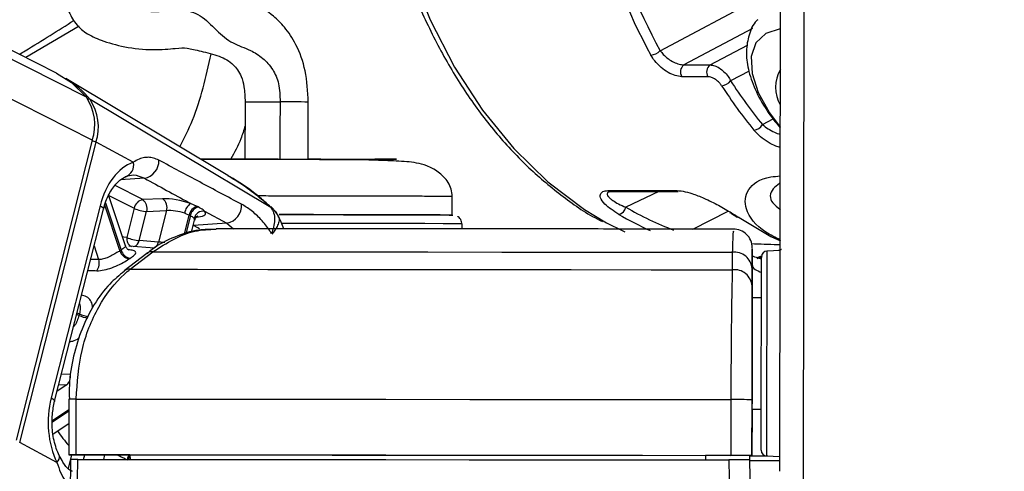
# Model space of a CAD drawing. Header units: millimetres. Extents: x 20 to 22981, y 40 to 19992.
# Tile 7 of 158: x 3953 to 4059, y 6447 to 6495. Entities that reach past the tile are written whole.
import ezdxf

# ---------------------------------------------------------------- set-up
doc = ezdxf.new("R2010")
doc.units = ezdxf.units.MM
doc.header["$LTSCALE"] = 2
doc.layers.add('COMPONENT_GEOMETRY', color=7, linetype='Continuous')
doc.styles.add('SLDTEXTSTYLE0', font='TXT', dxfattribs={"width": 0.75})
doc.dimstyles.new('SLDDIMSTYLE0', dxfattribs={"dimtxt": 100, "dimasz": 6.604, "dimexe": 0, "dimexo": 0.0625, "dimgap": 25, "dimtad": 0, "dimtih": 1, "dimtoh": 1, "dimdec": 0, "dimrnd": 1e-09, "dimzin": 12, "dimdsep": 46, "dimtxsty": 'SLDTEXTSTYLE0', "dimsah": 1, "dimcen": 0.09, "dimadec": 0, "dimazin": 3, "dimtfac": 1, "dimtdec": 0, "dimtofl": 0, "dimtmove": 0, "dimatfit": 3, "dimfxl": 1, "dimfrac": 2, "dimtolj": 1, "dimtzin": 12, "dimarcsym": 0})

# ---------------------------------------------------------------- blocks, each defined once
blk = doc.blocks.new('_D_4')
at = {"layer": 'COMPONENT_GEOMETRY', "color": 7}
for p, q in [((6638.52, 7959.49), (957.92, 7959.49)), ((964.27, 7959.49), (964.27, 5020.18)), ((727.26, 4999.87), (696.79, 4999.87)), ((696.79, 4999.87), (696.79, 4841.12)), ((1201.29, 4999.87), (1231.76, 4999.87)), ((1231.76, 4999.87), (1231.76, 4841.12)), ((696.79, 4841.12), (727.26, 4841.12)), ((1231.76, 4841.12), (1201.29, 4841.12)), ((964.27, 1752.2), (964.27, 4691.5)), ((5939.95, 1752.2), (957.92, 1752.2))]:
    blk.add_line(p, q, dxfattribs=at)
for points in [[(964.27, 7959.49), (963.26, 7952.89), (965.29, 7952.89)], [(964.27, 1752.2), (965.29, 1758.8), (963.26, 1758.8)]]:
    blk.add_solid(points, dxfattribs=at)
at = {"layer": 'COMPONENT_GEOMETRY', "color": 7, "char_height": 100, "attachment_point": 1, "style": 'SLDTEXTSTYLE0'}
for s, insert in [('10\'2.19"', (727.26, 4970.03)), ('3104mm', (691.5, 4820.41))]:
    blk.add_mtext(s, dxfattribs=dict(at, insert=insert))

msp = doc.modelspace()

# ---------------------------------------------------------------- linework, layer by layer
at = {"color": 8, "linetype": 'Continuous', "lineweight": 25}
for p, q in [((3960.89, 6482.22), (3704.58, 6612.47)), ((3960.25, 6486.86), (3713.06, 6612.47)), ((4037.47, 6441.74), (4037.67, 6587.84)), ((4022.03, 6491.87), (4034.98, 6498.76)), ((3959.48, 6494.5), (3953.73, 6491.13)), ((4031.99, 6494.28), (4024.58, 6490.34)), ((4027.41, 6490.34), (4031.43, 6492.48)), ((4031.6, 6489.68), (4029.62, 6488.63)), ((4033.05, 6483.91), (4034.21, 6484.53)), ((3966.5, 6478.13), (3963.93, 6477.95)), ((3966.32, 6475.83), (3963.34, 6477.34)), ((4021.9, 6476.71), (4018.34, 6475.01)), ((3963.87, 6470.33), (3962.23, 6475.24)), ((3962.3, 6475.47), (3963.99, 6470.4)), ((3962.68, 6476.27), (3965.41, 6474.89)), ((3980.08, 6475.03), (3980.12, 6474.99)), ((4025.54, 6472.65), (4029.37, 6474.6)), ((3970.8, 6472.09), (3971.33, 6474.17)), ((3971.45, 6474.11), (3970.95, 6472.13)), ((3972.1, 6473.94), (3972.31, 6473.96)), ((3975.38, 6473.29), (3976.11, 6472.69)), ((3971.76, 6473.04), (3971.79, 6473.04)), ((3971.79, 6473.04), (3971.77, 6473.06)), ((3961.08, 6470.84), (3961.57, 6469.38)), ((3961.57, 6469.38), (3960.72, 6469.39)), ((4032.47, 6469.5), (4033.04, 6469.71)), ((3959.26, 6463.64), (3959.5, 6463.52)), ((3959.45, 6463.35), (3959.21, 6463.47)), ((3958.53, 6456.98), (3957.57, 6457.02)), ((3958.14, 6455.87), (3957.11, 6455.18)), ((3957.29, 6455.91), (3958.14, 6455.87)), ((3956.6, 6452.05), (3958.37, 6453.23)), ((3958.37, 6453.03), (3956.6, 6451.85)), ((3958.66, 6448.33), (3958.29, 6446.86)), ((3959.95, 6447.84), (3960.08, 6448.33)), ((3962.2, 6448.32), (3962.08, 6447.83))]:
    msp.add_line(p, q, dxfattribs=at)
at = {"color": 7, "linetype": 'Continuous', "lineweight": 25}
for p, q in [((3957.05, 6489.45), (3714.96, 6612.47)), ((4034.91, 6446.56), (4035.12, 6603.46)), ((4024.58, 6490.34), (4027.41, 6490.34)), ((4027.18, 6489.07), (4024.36, 6489.07)), ((3975.48, 6478.42), (3958.04, 6488.88)), ((3980.12, 6474.99), (3960.65, 6486.62)), ((3977.34, 6486.35), (3977.33, 6480.19)), ((3984.13, 6480.18), (3984.14, 6486.34)), ((3960.89, 6482.22), (3952.68, 6449.9)), ((3953.07, 6449.68), (3961.29, 6482.01)), ((3965.3, 6479.85), (3961.29, 6482.01)), ((3977.33, 6480.18), (3973.23, 6480.19)), ((4016.54, 6476.81), (4023.67, 6476.81)), ((4016.8, 6476.7), (4016.83, 6476.7)), ((4016.82, 6476.71), (4023.95, 6476.71)), ((3964.46, 6470.84), (3962.66, 6476.24)), ((3968.46, 6475.92), (3966.32, 6475.83)), ((3972.17, 6475.1), (3971.48, 6475.42)), ((3999.65, 6474.17), (3999.65, 6476.16)), ((3961.73, 6475.17), (3956.46, 6454.46)), ((3956.83, 6454.1), (3962.09, 6474.8)), ((3965.41, 6474.89), (3964.61, 6471.76)), ((3965.95, 6471.42), (3966.74, 6474.55)), ((3966.74, 6474.55), (3968.89, 6474.64)), ((3968.89, 6474.64), (3968.03, 6471.26)), ((3970.84, 6474.36), (3971.33, 6474.17)), ((3972.98, 6474.6), (3975.38, 6473.29)), ((3971.58, 6472.31), (3971.91, 6473.61)), ((3975.38, 6473.29), (3971.79, 6473.04)), ((4000.72, 6472.68), (4000.7, 6473.22)), ((4030.53, 6473.89), (4033.95, 6471.87)), ((3968.03, 6471.26), (3965.95, 6471.42)), ((4033.95, 6471.87), (4034.97, 6471.4)), ((3966.77, 6470.04), (3964.32, 6468.15)), ((3967.6, 6470.6), (3964.82, 6470.81)), ((3964.96, 6468.32), (3967.41, 6470.21)), ((4029.8, 6470.16), (4029.8, 6468.27)), ((4031.94, 6470.42), (4031.94, 6468.81)), ((4034.94, 6470.35), (4033.51, 6470.28)), ((4032.95, 6469.73), (4032.45, 6469.57)), ((4032.45, 6469.57), (4032.94, 6469.57)), ((4031.94, 6468.81), (4031.93, 6465.25)), ((4031.93, 6466.51), (4031.94, 6468.41)), ((4032.93, 6465.25), (4031.93, 6465.25)), ((4031.93, 6465.25), (4031.93, 6465.25)), ((4031.92, 6459.36), (4031.91, 6448.26)), ((3958.37, 6454.33), (3958.36, 6448.33)), ((3958.37, 6454.33), (3958.37, 6454.33)), ((3959.15, 6448.34), (3959.16, 6454.34)), ((4029.65, 6454.28), (4029.64, 6448.28)), ((4031.91, 6448.27), (4031.92, 6454.27)), ((4031.92, 6453.25), (4031.91, 6448.23)), ((4031.91, 6448.24), (4031.92, 6453.25)), ((4031.92, 6453.25), (4032.92, 6453.25)), ((3956.66, 6450.58), (3958.36, 6451.71)), ((3957.08, 6447.52), (3953.07, 6449.68)), ((3958.53, 6447.83), (3958.51, 6441.7)), ((3964.94, 6448.32), (3958.95, 6448.33)), ((3964.94, 6448.33), (3964.95, 6447.83)), ((4026.91, 6448.28), (4026.91, 6448.26)), ((4026.91, 6448.28), (4026.91, 6447.78)), ((4031.91, 6448.26), (4026.91, 6448.26)), ((4026.91, 6448.26), (4026.91, 6447.78)), ((4031.7, 6447.76), (4031.69, 6448.26)), ((4031.69, 6448.24), (4031.91, 6448.24)), ((4031.8, 6441.67), (4031.7, 6447.77)), ((4031.91, 6448.27), (4031.91, 6448.26)), ((4031.91, 6448.24), (4031.91, 6448.23)), ((4033.48, 6448.22), (4034.91, 6448.14))]:
    msp.add_line(p, q, dxfattribs=at)
at = {"color": 8, "linetype": 'Continuous', "lineweight": 25, "flags": 128}
for points in [[(3991.29, 6518.19), (3992.04, 6512.47), (3993.32, 6506.44), (3995.08, 6500.65), (3997.28, 6495.18), (3999.9, 6490.09), (4002.91, 6485.45), (4006.27, 6481.32), (4009.94, 6477.74), (4013.87, 6474.77), (4016.27, 6473.33)], [(4034.97, 6494.22), (4034.96, 6494.22), (4033.4, 6493.73), (4032.34, 6492.72), (4031.84, 6491.25), (4031.93, 6489.43), (4032.6, 6487.36), (4033.82, 6485.17), (4034.96, 6483.65)], [(3977.34, 6486.35), (3977.36, 6486.35), (3977.76, 6486.35), (3978.61, 6486.35), (3979.79, 6486.35), (3981.11, 6486.35)], [(3961.73, 6475.17), (3961.89, 6475.07), (3962.01, 6474.98), (3962.08, 6474.89), (3962.09, 6474.81), (3962.09, 6474.8)], [(4000.7, 6473.22), (4000.64, 6473.22), (4000.01, 6473.22), (3998.68, 6473.23), (3996.7, 6473.24), (3994.13, 6473.24), (3991.08, 6473.25), (3987.65, 6473.26), (3983.97, 6473.26), (3981.29, 6473.27)], [(3972.45, 6472.67), (3972.25, 6472.79), (3971.79, 6473.04)], [(3964.61, 6471.76), (3964.29, 6471.8), (3964.14, 6471.81)], [(4033.51, 6470.28), (4033.51, 6470.26), (4033.51, 6469.73), (4033.5, 6468.49), (4033.5, 6466.61), (4033.5, 6464.24), (4033.5, 6461.52)], [(4032.94, 6469.41), (4032.92, 6469.42), (4032.73, 6469.49)], [(4033.5, 6461.52), (4033.49, 6458.65), (4033.49, 6455.82), (4033.48, 6453.22), (4033.48, 6451.04), (4033.48, 6449.41), (4033.48, 6448.45), (4033.48, 6448.22)], [(3956.46, 6454.46), (3956.63, 6454.36), (3956.75, 6454.27), (3956.81, 6454.18), (3956.83, 6454.11), (3956.83, 6454.09)], [(3957.08, 6447.52), (3957.23, 6447.7), (3957.32, 6447.88), (3957.37, 6448.04), (3957.36, 6448.18), (3957.34, 6448.26)]]:
    msp.add_lwpolyline(points, dxfattribs=at)
at = {"color": 7, "linetype": 'Continuous', "lineweight": 25, "flags": 128}
for points in [[(3957.05, 6489.45), (3958.64, 6488.43), (3960.25, 6486.86)], [(3972.29, 6475.04), (3972.26, 6475.06), (3972.17, 6475.1)], [(3981, 6474.22), (3984.36, 6474.21), (3987.94, 6474.2), (3991.23, 6474.2), (3994.12, 6474.19), (3996.49, 6474.18), (3998.25, 6474.18), (3999.33, 6474.17), (3999.7, 6474.16)], [(3999.56, 6474.17), (3999.35, 6474.17), (3998.34, 6474.18), (3996.64, 6474.18), (3994.34, 6474.19), (3991.5, 6474.2), (3988.25, 6474.2), (3984.71, 6474.21), (3981.01, 6474.22), (3981.01, 6474.22)], [(3971.33, 6474.17), (3971.42, 6474.12), (3971.45, 6474.11)], [(4016.27, 6473.33), (4018, 6472.45), (4018.24, 6472.34)], [(4030.53, 6473.89), (4030.42, 6473.91), (4030.34, 6473.94)], [(3967.41, 6470.21), (3974.41, 6470.21), (3981.69, 6470.2), (3989.23, 6470.2), (3997, 6470.19), (4004.98, 6470.18), (4013.12, 6470.18), (4021.41, 6470.17), (4029.8, 6470.16)], [(4032.93, 6461.4), (4032.93, 6463.97), (4032.93, 6466.21), (4032.94, 6467.98), (4032.94, 6469.16), (4032.94, 6469.66), (4032.94, 6469.68)], [(3964.96, 6468.32), (3972.22, 6468.32), (3979.78, 6468.31), (3987.61, 6468.31), (3995.69, 6468.3), (4003.98, 6468.29), (4012.45, 6468.29), (4021.07, 6468.28), (4029.8, 6468.27)], [(4032.93, 6465.25), (4032.93, 6465.57), (4032.93, 6465.85)], [(4031.93, 6465.25), (4031.93, 6465.14), (4031.93, 6464.81), (4031.93, 6464.26), (4031.93, 6463.53), (4031.93, 6462.64), (4031.93, 6461.63), (4031.93, 6460.52), (4031.92, 6459.36)], [(4032.91, 6448.82), (4032.91, 6449.04), (4032.91, 6449.94), (4032.91, 6451.48), (4032.92, 6453.55), (4032.92, 6456.01), (4032.92, 6458.68), (4032.93, 6461.4)], [(3959.16, 6454.34), (3967.02, 6454.33), (3975.22, 6454.33), (3983.73, 6454.32), (3992.51, 6454.32), (4001.54, 6454.31), (4010.76, 6454.3), (4020.14, 6454.29), (4029.65, 6454.28)], [(4032.91, 6452.65), (4032.92, 6452.79), (4032.92, 6453.25)], [(3958.95, 6448.33), (3958.68, 6448.33), (3958.49, 6448.33), (3958.38, 6448.33), (3958.36, 6448.33), (3958.44, 6448.34), (3958.6, 6448.34), (3958.84, 6448.34), (3959.15, 6448.34)], [(3959.15, 6448.34), (3967.01, 6448.33), (3975.21, 6448.33), (3983.72, 6448.32), (3992.51, 6448.32), (4001.53, 6448.31), (4010.75, 6448.3), (4020.13, 6448.29), (4029.64, 6448.28)], [(3959.3, 6441.66), (3959.31, 6445.66), (3959.32, 6447.84)], [(3959.32, 6447.84), (3967.14, 6447.83), (3975.3, 6447.83), (3983.77, 6447.82), (3992.51, 6447.82), (4001.48, 6447.81), (4010.64, 6447.8), (4019.97, 6447.79), (4029.42, 6447.78)], [(3964.94, 6448.33), (3971.94, 6448.32), (3979.2, 6448.32), (3986.7, 6448.31), (3994.42, 6448.31), (4002.33, 6448.3), (4010.4, 6448.29), (4018.6, 6448.29), (4026.91, 6448.28)], [(4029.42, 6447.78), (4029.49, 6443.78), (4029.53, 6441.61)], [(4031.69, 6448.21), (4032.21, 6448.21), (4033.61, 6448.21)]]:
    msp.add_lwpolyline(points, dxfattribs=at)
at = {"color": 7, "linetype": 'Continuous', "lineweight": 25}
for centre, radius, start, end in [((4020.89, 6492.97), 1.58, 275.0961, 316.3077), ((4025.17, 6489.58), 0.957, 127.5665, 212.1726), ((4027.99, 6489.58), 0.957, 127.5665, 212.1726), ((4038.3, 6487.93), 3.84, 150.0571, 209.7893), ((3952.83, 6480.24), 10.09, 39.2147, 58.9044), ((4028.5, 6489.53), 1.44, 275.8598, 321.1554), ((3955.85, 6483.89), 5.31, 341.7268, 34.0226), ((3956.27, 6483.66), 5.28, 341.7268, 34.0226), ((4031.97, 6484.57), 1.27, 277.085, 328.6081), ((3964.15, 6479.49), 1.2, 283.6721, 17.4452), ((3966.13, 6480.03), 1.94, 280.8497, 1.336), ((4023.96, 6477.15), 0.444, 230.0489, 269.1431), ((3966.57, 6474.67), 1.19, 102.5759, 169.3404), ((3965.58, 6474.87), 1.21, 344.4892, 52.3748), ((3967.73, 6474.96), 1.21, 344.4892, 52.3748), ((3972.4, 6474.14), 1.58, 125.8352, 171.7826), ((3975.02, 6475.19), 1.94, 280.8664, 4.0207), ((3966.93, 6478.09), 3.55, 244.6167, 266.9854), ((3972.53, 6473.93), 1.23, 107.0071, 168.7804), ((3972.65, 6473.87), 1.23, 107.2064, 168.7577), ((3972.88, 6473.53), 1.07, 84.6547, 164.9483), ((4017.34, 6475.22), 1.02, 282.9149, 348.0828), ((4029.71, 6474.76), 0.367, 237.7779, 270.7428), ((4029.94, 6470.65), 2, 359.8719, 91.2784), ((3966.13, 6474.97), 3.55, 244.6167, 266.9854), ((3968.29, 6463.82), 7.86, 123.1708, 124.2002), ((3965.1, 6470.68), 1.28, 196.1755, 258.4545), ((3965.21, 6470.74), 1.27, 195.363, 258.2982), ((3967.3, 6469.32), 0.898, 82.7662, 126.343), ((4030.03, 6468.26), 1.91, 4.2256, 97.0641), ((4033.54, 6469.68), 0.6, 92.923, 179.923), ((3960.28, 6468.97), 1.36, 324.035, 17.3968), ((3968.9, 6463.46), 7.22, 123.1708, 124.2002), ((4030.03, 6466.37), 1.91, 4.2217, 96.9779), ((3974.83, 6459.53), 15.84, 165.4215, 166.0666), ((3957.34, 6456.78), 1.21, 311.5598, 9.5817), ((4029.67, 6014.56), 439.72, 89.7078, 90.0036), ((4033.51, 6448.82), 0.6, 179.923, 266.923), ((4029.67, 6008.56), 439.72, 89.7078, 90.0036), ((4035.13, 6827), 379.29, 269.4813, 269.971), ((4033.59, 6588.52), 140.3, 269.3154, 269.9401)]:
    msp.add_arc(centre, radius, start, end, dxfattribs=at)
at = {"color": 8, "linetype": 'Continuous', "lineweight": 25}
for centre, radius, start, end in [((3960.44, 6486.24), 0.431, 60.9215, 96.3635), ((3981.21, 5988.71), 497.64, 89.6626, 90.0115), ((3960.42, 6480.29), 1.93, 63.4103, 76.5105), ((4016.83, 6477.16), 0.447, 230.2003, 268.9917), ((3965.48, 6471.59), 0.885, 168.701, 244.5884), ((3965.1, 6471.59), 0.864, 287.4359, 348.626), ((3967.17, 6471.44), 0.874, 289.36, 348.4588), ((3964.85, 6467.43), 0.895, 82.8573, 127.3021), ((3960.98, 6466.66), 3.64, 245.2071, 260.5281), ((3961.03, 6466.68), 3.51, 244.1552, 260.6574), ((3958.89, 6360.21), 94.12, 89.8378, 90.3187), ((3966.45, 6456.8), 11, 212.3726, 222.7131), ((3966.07, 6447.43), 1.49, 143.511, 164.3116), ((3966.19, 6447.39), 1.49, 147.7128, 162.7885)]:
    msp.add_arc(centre, radius, start, end, dxfattribs=at)
at = {"color": 7, "linetype": 'Continuous', "lineweight": 25}
for centre, major_axis, ratio, start_param, end_param in [((4053.05, 6525.57), (0.48, 56), 0.718516, 1.617665, 2.233375), ((4053.6, 6525.56), (0.48, 55.2), 0.718681, 1.617759, 2.233469), ((4058.71, 6525.57), (0.48, 56), 0.718516, 2.309933, 2.431886), ((4059.26, 6525.56), (0.48, 55.2), 0.718681, 2.310027, 2.43198), ((3966.36, 6472.67), (0.17, 7.38), 0.672041, 0.250533, 1.241199), ((3970.22, 6474.96), (2.74, -0.59), 0.275805, 1.154069, 2.323762), ((3970.02, 6474.02), (1.77, -0.34), 0.295802, 1.146891, 2.316584), ((3970.34, 6474.9), (2.74, -0.59), 0.275805, 5.570075, 6.621048), ((4045.33, 6525.57), (-0.45, 56), 0.695649, 2.717805, 2.740465), ((3961.1, 6451.97), (0.17, 7.38), 0.672041, 1.241199, 2.231865)]:
    msp.add_ellipse(centre, major_axis=major_axis, ratio=ratio, start_param=start_param, end_param=end_param, dxfattribs=at)
at = {"color": 8, "linetype": 'Continuous', "lineweight": 25}
for centre, major_axis, ratio, start_param, end_param in [((4031.89, 6525.57), (-5.04, 55.88), 0.732463, 2.664481, 2.750977), ((4032.43, 6525.61), (-5.05, 55.08), 0.732786, 2.66342, 2.794826), ((3970.14, 6473.96), (1.77, -0.34), 0.295802, 6.265596, 6.61387)]:
    msp.add_ellipse(centre, major_axis=major_axis, ratio=ratio, start_param=start_param, end_param=end_param, dxfattribs=at)
at = {"color": 7, "linetype": 'Continuous', "lineweight": 25}
for points, knots in [([(3990.72, 6518.3), (3990.91, 6516.52), (3991.32, 6512.78), (3992.49, 6507.23), (3994.09, 6501.7), (3996.11, 6496.43), (3998.53, 6491.49), (4001.31, 6486.93), (4004.43, 6482.82), (4007.85, 6479.17), (4011.56, 6476.11), (4014.24, 6474.21), (4015.71, 6473.52), (4015.83, 6473.46)], [0, 0, 0, 0, 0.090498, 0.190615, 0.290766, 0.390957, 0.491188, 0.591446, 0.691694, 0.791878, 0.891923, 0.991732, 1, 1, 1, 1]), ([(3970.78, 6517.01), (3969.68, 6515.81), (3967.51, 6513.45), (3964.45, 6509.92), (3962, 6506.82), (3960.24, 6504.27), (3959.06, 6502.23), (3958.31, 6500.41), (3957.89, 6498.53), (3958.04, 6496.62), (3959.03, 6494.74), (3960.29, 6493.64), (3961.91, 6492.94), (3964.43, 6492.18), (3967.45, 6491.91), (3970.05, 6492.13), (3971.03, 6492.23), (3972.41, 6491.83), (3974.27, 6491.44), (3975.39, 6490.91), (3976.16, 6490.34), (3976.87, 6489.4), (3977.28, 6487.92), (3977.32, 6486.91), (3977.34, 6486.35)], [0, 0, 0, 0, 0.078657, 0.154625, 0.216569, 0.25594, 0.288853, 0.317898, 0.344465, 0.385221, 0.416072, 0.454405, 0.502261, 0.562058, 0.628033, 0.692323, 0.754407, 0.814575, 0.870189, 0.896149, 0.922757, 0.955881, 0.975204, 1, 1, 1, 1]), ([(3984.14, 6486.34), (3984.08, 6487.48), (3983.96, 6489.68), (3982.95, 6492.48), (3981.7, 6494.34), (3980.19, 6495.86), (3978.24, 6497.08), (3976.37, 6497.91), (3974.43, 6498.3), (3972.5, 6498.44), (3971.05, 6498.57), (3970.15, 6498.75), (3968.55, 6499.07), (3967.01, 6499.2), (3965.81, 6498.87), (3965.13, 6498.95), (3964.91, 6498.98)], [0, 0, 0, 0, 0.080299, 0.155315, 0.218174, 0.268202, 0.348533, 0.435571, 0.513494, 0.581108, 0.62629, 0.658497, 0.715279, 0.822806, 0.941155, 1, 1, 1, 1]), ([(3953.03, 6491.49), (3953.24, 6491.61), (3955.35, 6492.88), (3957.22, 6494.06), (3958.91, 6495.13)], [0, 0, 0, 0, 0.098457, 1, 1, 1, 1]), ([(4032.53, 6495.2), (4032.49, 6495.17), (4032.02, 6494.75), (4031.55, 6493.57), (4031.24, 6491.81), (4031.46, 6489.84), (4032.2, 6487.7), (4033.36, 6485.54), (4034.45, 6484.18), (4034.96, 6483.55)], [0, 0, 0, 0, 0.01333, 0.168227, 0.321615, 0.484333, 0.65995, 0.841711, 1, 1, 1, 1]), ([(4024.36, 6489.07), (4024.13, 6489.1), (4023.67, 6489.14), (4022.87, 6489.51), (4022.1, 6490.06), (4021.45, 6490.71), (4021.16, 6491.18), (4021.03, 6491.39)], [0, 0, 0, 0, 0.199752, 0.399876, 0.607041, 0.826549, 1, 1, 1, 1]), ([(4022.03, 6491.87), (4022.14, 6491.74), (4022.38, 6491.42), (4022.89, 6490.99), (4023.48, 6490.63), (4024.08, 6490.39), (4024.42, 6490.36), (4024.58, 6490.34)], [0, 0, 0, 0, 0.174874, 0.396366, 0.604299, 0.803217, 1, 1, 1, 1]), ([(4027.41, 6490.34), (4027.57, 6490.32), (4027.89, 6490.29), (4028.42, 6490.02), (4028.92, 6489.62), (4029.35, 6489.13), (4029.54, 6488.79), (4029.62, 6488.63)], [0, 0, 0, 0, 0.20315, 0.40434, 0.608443, 0.821733, 1, 1, 1, 1]), ([(4028.64, 6488.1), (4028.58, 6488.19), (4028.44, 6488.38), (4028.15, 6488.66), (4027.82, 6488.89), (4027.48, 6489.04), (4027.28, 6489.06), (4027.18, 6489.07)], [0, 0, 0, 0, 0.18302, 0.400043, 0.604373, 0.802384, 1, 1, 1, 1]), ([(3968.07, 6480.07), (3967.87, 6480.16), (3967.48, 6480.34), (3966.97, 6480.4), (3966.45, 6480.36), (3965.92, 6480.21), (3965.51, 6479.97), (3965.3, 6479.85)], [0, 0, 0, 0, 0.205784, 0.418257, 0.553993, 0.774326, 1, 1, 1, 1]), ([(3976.95, 6475.33), (3975.45, 6476.13), (3972.49, 6477.7), (3969.53, 6479.29), (3968.07, 6480.07)], [0, 0, 0, 0, 0.506743, 1, 1, 1, 1]), ([(3972.49, 6480.21), (3972.86, 6480.21), (3974.41, 6480.21), (3978.36, 6480.21), (3983.49, 6480.2), (3988.28, 6480.19), (3991.89, 6480.18), (3993.78, 6480.18), (3993.69, 6480.17), (3991.59, 6480.17), (3988.21, 6480.16), (3985.35, 6480.17), (3984.13, 6480.17)], [0, 0, 0, 0, 0.034874, 0.14518, 0.255485, 0.365791, 0.476097, 0.586403, 0.696709, 0.807014, 0.91732, 1, 1, 1, 1]), ([(3999.65, 6476.16), (3999.63, 6476.43), (3999.58, 6476.98), (3999.22, 6477.71), (3998.72, 6478.33), (3997.94, 6478.99), (3996.86, 6479.53), (3995.38, 6479.89), (3993.84, 6479.97), (3991.13, 6480.09), (3988.31, 6480.13), (3985.41, 6480.13), (3982.39, 6480.14), (3979.34, 6480.14), (3976.4, 6480.15), (3974.1, 6480.15), (3972.95, 6480.15), (3972.6, 6480.15)], [0, 0, 0, 0, 0.022914, 0.046541, 0.071226, 0.096786, 0.149354, 0.204944, 0.323096, 0.429975, 0.527054, 0.616976, 0.704721, 0.791291, 0.876678, 0.961805, 1, 1, 1, 1]), ([(3964.44, 6478.33), (3964.74, 6478.41), (3965.43, 6478.6), (3966.11, 6478.3), (3966.5, 6478.13)], [0, 0, 0, 0, 0.429774, 1, 1, 1, 1]), ([(3962.09, 6474.8), (3962.17, 6475.09), (3962.42, 6475.95), (3963.06, 6477.14), (3963.91, 6478.03), (3964.43, 6478.27), (3964.65, 6478.37)], [0, 0, 0, 0, 0.156397, 0.463095, 0.767227, 1, 1, 1, 1]), ([(3966.5, 6478.13), (3968.09, 6477.26), (3969.75, 6476.36), (3971.41, 6475.45), (3971.48, 6475.42)], [0, 0, 0, 0, 0.961066, 1, 1, 1, 1]), ([(3980.12, 6474.99), (3979.58, 6475.45), (3978.51, 6476.38), (3976.95, 6477.52), (3975.91, 6478.14), (3975.47, 6478.4)], [0, 0, 0, 0, 0.368307, 0.738561, 1, 1, 1, 1]), ([(3980.09, 6475.04), (3979.76, 6475.34), (3978.38, 6476.6), (3976.82, 6477.7), (3975.55, 6478.38), (3975.53, 6478.39)], [0, 0, 0, 0, 0.236198, 0.992798, 1, 1, 1, 1]), ([(4017.57, 6474.23), (4017.02, 6474.6), (4016.1, 6475.2), (4015.56, 6476), (4015.57, 6476.49), (4015.91, 6476.77), (4016.34, 6476.8), (4016.54, 6476.81)], [0, 0, 0, 0, 0.343371, 0.565902, 0.738595, 0.878696, 1, 1, 1, 1]), ([(4016.51, 6476.68), (4016.5, 6476.68), (4016.48, 6476.65), (4016.57, 6476.71), (4016.74, 6476.7), (4016.8, 6476.7)], [0, 0, 0, 0, 0.070894, 0.688711, 1, 1, 1, 1]), ([(4023.67, 6476.81), (4023.94, 6476.8), (4024.48, 6476.76), (4025.56, 6476.46), (4026.9, 6475.94), (4028.4, 6475.19), (4029.27, 6474.67), (4029.72, 6474.39)], [0, 0, 0, 0, 0.142347, 0.284676, 0.473251, 0.728841, 1, 1, 1, 1]), ([(3980.18, 6472.18), (3980.11, 6472.3), (3979.78, 6472.84), (3979.06, 6473.73), (3978.19, 6474.52), (3977.47, 6475.03), (3977.13, 6475.23), (3976.95, 6475.33)], [0, 0, 0, 0, 0.082088, 0.387541, 0.701255, 0.85006, 1, 1, 1, 1]), ([(3972.98, 6474.6), (3972.93, 6474.64), (3972.75, 6474.79), (3972.48, 6474.93), (3972.29, 6475.04)], [0, 0, 0, 0, 0.2743904, 1, 1, 1, 1]), ([(3980.12, 6474.99), (3980.23, 6474.8), (3980.46, 6474.42), (3980.54, 6473.67), (3980.44, 6472.91), (3980.26, 6472.41), (3980.18, 6472.18)], [0, 0, 0, 0, 0.261822, 0.541742, 0.790389, 1, 1, 1, 1]), ([(3980.91, 6474.08), (3980.91, 6474.08), (3980.91, 6474.08), (3980.91, 6474.08), (3980.79, 6474.29), (3980.61, 6474.52), (3980.4, 6474.79), (3980.28, 6474.94), (3980.19, 6475.02), (3980.13, 6475.08)], [0, 0, 0, 0, 0.000094, 0.000197, 0.00044, 0.549996, 0.670944, 0.788986, 1, 1, 1, 1]), ([(3981.52, 6472.69), (3981.32, 6473.18), (3981.05, 6473.83), (3980.72, 6474.44), (3980.63, 6474.6)], [0, 0, 0, 0, 0.739826, 1, 1, 1, 1]), ([(4029.52, 6474.45), (4029.59, 6474.41), (4029.86, 6474.23), (4030.13, 6474.07), (4030.34, 6473.94)], [0, 0, 0, 0, 0.249992, 1, 1, 1, 1]), ([(3971.45, 6474.11), (3971.57, 6474.04), (3971.74, 6473.94), (3971.82, 6473.84), (3971.85, 6473.81)], [0, 0, 0, 0, 0.718824, 1, 1, 1, 1]), ([(3971.93, 6473.61), (3971.94, 6473.67), (3971.98, 6473.85), (3972.15, 6474.01), (3972.25, 6474.06), (3972.23, 6474.06), (3972.23, 6474.06)], [0, 0, 0, 0, 0.234941, 0.606396, 0.924095, 1, 1, 1, 1]), ([(4000.68, 6473.29), (4000.66, 6473.38), (4000.64, 6473.57), (4000.48, 6473.79), (4000.34, 6473.94), (4000.25, 6473.99), (4000.23, 6474.01)], [0, 0, 0, 0, 0.3089681, 0.6366446, 0.9108959, 1, 1, 1, 1]), ([(3974.19, 6472.62), (3973.58, 6472.62), (3972.07, 6472.62), (3969.75, 6471.85), (3967.89, 6470.94), (3966.97, 6470.16), (3966.79, 6470)], [0, 0, 0, 0, 0.234404, 0.574125, 0.912672, 1, 1, 1, 1]), ([(3967.41, 6470.21), (3968.89, 6471.15), (3971.08, 6472.54), (3973.45, 6472.61), (3974.23, 6472.64)], [0, 0, 0, 0, 0.673306, 1, 1, 1, 1]), ([(4029.94, 6472.65), (4028.93, 6472.65), (4024.95, 6472.65), (4018.07, 6472.66), (4009.41, 6472.67), (4000.95, 6472.68), (3992.73, 6472.68), (3984.79, 6472.69), (3978.65, 6472.69), (3975.22, 6472.69), (3974.22, 6472.69)], [0, 0, 0, 0, 0.050578, 0.19868, 0.346806, 0.494934, 0.643065, 0.791199, 0.939337, 1, 1, 1, 1]), ([(3963.87, 6470.33), (3963.73, 6470.23), (3963.45, 6470.05), (3962.91, 6469.75), (3962.36, 6469.5), (3961.9, 6469.38), (3961.66, 6469.38), (3961.57, 6469.38)], [0, 0, 0, 0, 0.219859, 0.440343, 0.66314, 0.88549, 1, 1, 1, 1]), ([(3964.86, 6470.38), (3964.87, 6470.38), (3964.88, 6470.37), (3964.8, 6470.4), (3964.64, 6470.53), (3964.48, 6470.71), (3964.47, 6470.84), (3964.47, 6470.84)], [0, 0, 0, 0, 0.069904, 0.319543, 0.599846, 0.979972, 1, 1, 1, 1]), ([(3964.95, 6469.5), (3965.05, 6469.56), (3965.32, 6469.75), (3965.58, 6470), (3965.6, 6470.22), (3965.34, 6470.37), (3964.96, 6470.41), (3964.77, 6470.44)], [0, 0, 0, 0, 0.116734, 0.333017, 0.551924, 0.773865, 1, 1, 1, 1]), ([(4031.94, 6468.41), (4031.94, 6469.2), (4031.94, 6470.85), (4031.94, 6470.57), (4031.94, 6470.42)], [0, 0, 0, 0, 0.484204, 1, 1, 1, 1]), ([(4035.1, 6470.46), (4035.08, 6470.45), (4034.97, 6470.4), (4034.85, 6470.37), (4034.76, 6470.34)], [0, 0, 0, 0, 0.228876, 1, 1, 1, 1]), ([(3961.38, 6468.17), (3961.5, 6468.17), (3961.87, 6468.18), (3962.57, 6468.33), (3963.42, 6468.64), (3964.23, 6469.04), (3964.64, 6469.3), (3964.84, 6469.43)], [0, 0, 0, 0, 0.119584, 0.349288, 0.573021, 0.788436, 1, 1, 1, 1]), ([(4032.73, 6469.49), (4032.69, 6469.5), (4032.32, 6469.59), (4032.12, 6469.67), (4031.94, 6469.74)], [0, 0, 0, 0, 0.128129, 1, 1, 1, 1]), ([(3964.34, 6468.11), (3963.8, 6467.67), (3962.59, 6466.69), (3961.04, 6464.57), (3959.71, 6461.94), (3958.82, 6458.99), (3958.38, 6456.41), (3958.41, 6454.84), (3958.42, 6454.33)], [0, 0, 0, 0, 0.147971, 0.335752, 0.526882, 0.717771, 0.908409, 1, 1, 1, 1]), ([(3959.16, 6454.34), (3959.28, 6456.12), (3959.53, 6459.69), (3961.44, 6464.44), (3963.48, 6467.1), (3964.76, 6468.15), (3964.96, 6468.32)], [0, 0, 0, 0, 0.31366, 0.627146, 0.941618, 1, 1, 1, 1]), ([(4029.8, 6468.27), (4029.77, 6467.24), (4029.72, 6465.2), (4029.67, 6460.47), (4029.65, 6456.64), (4029.65, 6454.56), (4029.65, 6454.28)], [0, 0, 0, 0, 0.317078, 0.634488, 0.949899, 1, 1, 1, 1]), ([(4031.92, 6454.27), (4031.92, 6454.52), (4031.92, 6456.34), (4031.92, 6459.69), (4031.93, 6463.83), (4031.93, 6465.62), (4031.93, 6466.51)], [0, 0, 0, 0, 0.050069, 0.365309, 0.6827, 1, 1, 1, 1]), ([(3957.33, 6448.26), (3957.22, 6448.51), (3956.89, 6449.25), (3956.56, 6450.76), (3956.52, 6452.55), (3956.73, 6453.63), (3956.83, 6454.1)], [0, 0, 0, 0, 0.152667, 0.457015, 0.763395, 1, 1, 1, 1]), ([(3958.77, 6446.54), (3958.64, 6446.6), (3958.26, 6446.76), (3957.81, 6447.34), (3957.47, 6448.03), (3957.34, 6448.3)], [0, 0, 0, 0, 0.2518349, 0.7100995, 1, 1, 1, 1]), ([(3959.32, 6447.84), (3959.16, 6447.84), (3958.83, 6447.84), (3958.56, 6447.84), (3958.55, 6447.83), (3958.55, 6447.83)], [0, 0, 0, 0, 0.364886, 0.729768, 1, 1, 1, 1]), ([(4031.7, 6447.77), (4031.68, 6447.78), (4031.63, 6447.78), (4031.29, 6447.78), (4030.78, 6447.78), (4030.13, 6447.78), (4029.66, 6447.78), (4029.42, 6447.78)], [0, 0, 0, 0, 0.197556, 0.39511, 0.592696, 0.790302, 1, 1, 1, 1])]:
    msp.add_open_spline(points, degree=3, knots=knots, dxfattribs=at)
at = {"color": 8, "linetype": 'Continuous', "lineweight": 25}
for points, knots in [([(3964.82, 6498.6), (3964.82, 6498.6), (3964.75, 6498.38), (3964.78, 6498), (3964.98, 6497.28), (3965.68, 6496.69), (3966.88, 6495.99), (3968.57, 6496.15), (3970.55, 6496.36), (3972.57, 6495.85), (3974.21, 6494.04), (3975.95, 6492.59), (3977.73, 6492.09), (3979.2, 6491.15), (3980.3, 6490.02), (3981.05, 6488.34), (3981.09, 6487.02), (3981.11, 6486.35)], [0, 0, 0, 0, 0.00021, 0.019351, 0.044614, 0.107489, 0.175923, 0.270582, 0.370828, 0.476043, 0.582173, 0.684853, 0.779332, 0.8451, 0.903182, 0.95048, 1, 1, 1, 1]), ([(3970.31, 6481.52), (3970.79, 6482.46), (3972.34, 6485.47), (3973.14, 6489.05), (3973.69, 6491.51)], [0, 0, 0, 0, 0.313272, 1, 1, 1, 1]), ([(3981.11, 6486.35), (3981.1, 6484.77), (3981.08, 6482.73), (3981.09, 6480.68), (3981.09, 6480.21)], [0, 0, 0, 0, 0.767884, 1, 1, 1, 1]), ([(3977.34, 6483.76), (3977.19, 6483.29), (3976.8, 6482.02), (3976.2, 6480.91), (3975.81, 6480.21)], [0, 0, 0, 0, 0.364279, 1, 1, 1, 1]), ([(4033.05, 6483.91), (4033.24, 6483.76), (4033.61, 6483.47), (4034.28, 6483.1), (4034.75, 6482.92), (4034.96, 6482.84)], [0, 0, 0, 0, 0.368848, 0.713371, 1, 1, 1, 1]), ([(4034.95, 6481.43), (4034.8, 6481.48), (4034.37, 6481.61), (4033.62, 6482.02), (4032.78, 6482.6), (4032.35, 6483.07), (4032.12, 6483.31)], [0, 0, 0, 0, 0.148543, 0.401525, 0.691543, 1, 1, 1, 1]), ([(4034.97, 6471.49), (4034.43, 6471.76), (4032.62, 6472.65), (4031.01, 6474.7), (4031.23, 6476.98), (4032.92, 6478.22), (4034.62, 6478.35), (4034.98, 6478.38)], [0, 0, 0, 0, 0.130151, 0.43372, 0.685536, 0.933916, 1, 1, 1, 1]), ([(4034.87, 6477.56), (4034.63, 6477.38), (4033.86, 6476.81), (4033.72, 6475.69), (4034.67, 6475), (4034.98, 6474.77)], [0, 0, 0, 0, 0.235728, 0.750346, 1, 1, 1, 1]), ([(4016.51, 6476.67), (4016.48, 6476.66), (4016.4, 6476.62), (4016.33, 6476.52), (4016.32, 6476.39), (4016.41, 6476.2), (4016.6, 6475.98), (4016.97, 6475.7), (4017.53, 6475.36), (4018.07, 6475.13), (4018.34, 6475.01)], [0, 0, 0, 0, 0.0424631, 0.1211626, 0.2185738, 0.3187371, 0.4490201, 0.5821983, 0.7884616, 1, 1, 1, 1]), ([(3999.62, 6476.16), (3999.57, 6476.17), (3999.48, 6476.17), (3998.44, 6476.18), (3996.75, 6476.18), (3994.43, 6476.19), (3991.58, 6476.2), (3988.3, 6476.2), (3984.74, 6476.21), (3981.47, 6476.21), (3979.46, 6476.22), (3978.68, 6476.22)], [0, 0, 0, 0, 0.105783, 0.222991, 0.340199, 0.457407, 0.574615, 0.691822, 0.80903, 0.926238, 1, 1, 1, 1]), ([(3980.85, 6474.04), (3980.9, 6474.01), (3981.05, 6473.87), (3980.99, 6473.47), (3980.8, 6472.88), (3980.44, 6472.39), (3980.23, 6472.11)], [0, 0, 0, 0, 0.112389, 0.38752, 0.641189, 1, 1, 1, 1]), ([(4029.94, 6472.36), (4029.92, 6472.41), (4029.88, 6472.53), (4029.84, 6471.47), (4029.81, 6470.52), (4029.8, 6470.16)], [0, 0, 0, 0, 0.365119, 0.760188, 1, 1, 1, 1]), ([(3968.69, 6471.2), (3968.55, 6471.21), (3968.3, 6471.23), (3968.11, 6471.25), (3968.03, 6471.26)], [0, 0, 0, 0, 0.5899618, 1, 1, 1, 1]), ([(4031.86, 6471.1), (4032.78, 6471.05), (4033.79, 6471), (4034.87, 6471.01), (4034.97, 6471.01)], [0, 0, 0, 0, 0.908281, 1, 1, 1, 1]), ([(3964.46, 6470.84), (3964.46, 6470.81), (3964.45, 6470.73), (3964.24, 6470.57), (3964.05, 6470.45), (3963.99, 6470.4)], [0, 0, 0, 0, 0.374453, 0.779591, 1, 1, 1, 1]), ([(3960.41, 6468.19), (3960.52, 6468.19), (3960.84, 6468.18), (3961.16, 6468.18), (3961.38, 6468.17)], [0, 0, 0, 0, 0.337921, 1, 1, 1, 1]), ([(4031.94, 6468.81), (4031.97, 6468.64), (4032.01, 6468.36), (4032.68, 6468.09), (4032.94, 6467.99)], [0, 0, 0, 0, 0.626587, 1, 1, 1, 1]), ([(3960.91, 6464.14), (3960.92, 6464.22), (3960.92, 6464.55), (3960.72, 6464.99), (3960.31, 6465.41), (3959.89, 6465.49), (3959.68, 6465.54)], [0, 0, 0, 0, 0.0891989, 0.3881284, 0.6912008, 1, 1, 1, 1]), ([(3959.51, 6464.64), (3959.54, 6464.55), (3959.62, 6464.32), (3959.59, 6463.92), (3959.52, 6463.62), (3959.5, 6463.52)], [0, 0, 0, 0, 0.318942, 0.760032, 1, 1, 1, 1]), ([(3959.45, 6463.35), (3959.39, 6463.16), (3959.28, 6462.78), (3959.07, 6462.35), (3958.91, 6462.18), (3958.87, 6462.14)], [0, 0, 0, 0, 0.4352946, 0.8718255, 1, 1, 1, 1]), ([(3958.41, 6460.54), (3958.53, 6460.55), (3958.89, 6460.6), (3959.27, 6460.74), (3959.48, 6460.95), (3959.5, 6460.96)], [0, 0, 0, 0, 0.326661, 0.954128, 1, 1, 1, 1]), ([(3963.54, 6448.32), (3963.66, 6448.27), (3963.96, 6448.15), (3964.33, 6447.97), (3964.55, 6447.85), (3964.63, 6447.81)], [0, 0, 0, 0, 0.27666, 0.745134, 1, 1, 1, 1]), ([(3957.08, 6447.52), (3957.34, 6446.77), (3957.68, 6445.73), (3958.34, 6445.19), (3958.52, 6445.04)], [0, 0, 0, 0, 0.72187, 1, 1, 1, 1])]:
    msp.add_open_spline(points, degree=3, knots=knots, dxfattribs=at)

# ---------------------------------------------------------------- dimensions: what is measured, and where the dimension line sits
at = {"layer": 'COMPONENT_GEOMETRY', "color": 7}
dim = msp.add_linear_dim(base=(964.27, 7959.49), p1=(5942.49, 1752.2), p2=(6641.06, 7959.49), angle=90, dimstyle='SLDDIMSTYLE0', dxfattribs=at)
dim.commit()
dim.dimension.update_dxf_attribs({"geometry": '_D_4', "text_midpoint": (964.27, 4855.84), "dimtype": 160})

doc.saveas('drawing.dxf')
